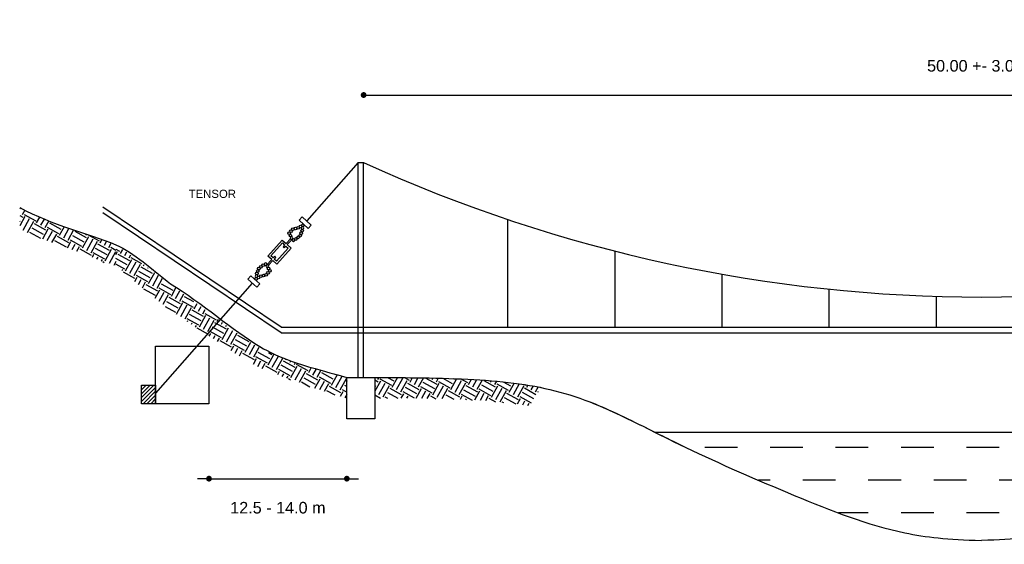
# Model space of a CAD drawing. Header units: metres. Extents: x 2644 to 4131, y 3282 to 4383.
# Tile 33 of 53: x 3022.08 to 3026.32, y 4370.56 to 4372.82. Entities that reach past the tile are written whole.
import ezdxf

# ---------------------------------------------------------------- set-up
doc = ezdxf.new("R2010")
doc.units = ezdxf.units.M
doc.styles.get("Standard").update_dxf_attribs({"font": 'arial.ttf'})
doc.dimstyles.new('gestion', dxfattribs={"dimscale": 0, "dimtxt": 0.025, "dimasz": 0.025, "dimexe": 0.02, "dimexo": 0.07, "dimgap": 0.01, "dimtad": 2, "dimtih": 1, "dimtoh": 1, "dimzin": 0, "dimdsep": 46, "dimtxsty": 'Standard', "dimblk": 'DOT', "dimcen": 0, "dimse1": 1, "dimse2": 1, "dimadec": 0, "dimazin": 0, "dimtm": 1e-09, "dimtfac": 1, "dimtix": 1, "dimtmove": 1, "dimatfit": 0, "dimldrblk": 'DOTSMALL', "dimfxl": 1, "dimtolj": 1, "dimtzin": 0, "dimarcsym": 2})

# ---------------------------------------------------------------- blocks, each defined once
blk = doc.blocks.new('_Dot')
at = {"color": 0, "linetype": 'ByBlock', "lineweight": -2}
blk.add_line((-0.5, 0), (-1, 0), dxfattribs=at)
at = {"color": 0, "linetype": 'ByBlock', "const_width": 0.5}
blk.add_lwpolyline([(-0.25, 0, 1), (0.25, 0, 1)], format="xyb", close=True, dxfattribs=at)
blk = doc.blocks.new('*D425')
at = {"color": 0, "lineweight": -2, "transparency": 16777216}
blk.add_line((3023.5844, 4372.4923), (3028.869, 4372.4923), dxfattribs=at)
at = {"layer": 'Defpoints', "color": 0, "transparency": 16777216}
for p in [(3028.894, 4372.4923), (3023.5594, 4371.4907), (3028.894, 4371.4907)]:
    blk.add_point(p, dxfattribs=at)
at = {"color": 0, "lineweight": -2, "transparency": 16777216, "xscale": 0.025, "yscale": 0.025, "zscale": 0.025, "rotation": 180}
blk.add_blockref('_Dot', (3023.5594, 4372.4923), dxfattribs=at)
at = {"color": 0, "lineweight": -2, "transparency": 16777216, "xscale": 0.025, "yscale": 0.025, "zscale": 0.025}
blk.add_blockref('_Dot', (3028.894, 4372.4923), dxfattribs=at)
at = {"color": 0, "transparency": 16777216, "insert": (3026.2267, 4372.6179), "char_height": 0.05, "attachment_point": 5}
blk.add_mtext('\\A1; 50.00 +- 3.00 m', dxfattribs=at)
blk = doc.blocks.new('_DotSmall')
at = {"color": 0, "linetype": 'ByBlock', "const_width": 0.5}
blk.add_lwpolyline([(-0.0625, 0, 1), (0.0625, 0, 1)], format="xyb", close=True, dxfattribs=at)
blk = doc.blocks.new('*D638')
at = {"color": 0, "lineweight": -2, "transparency": 16777216}
for p, q in [((3022.867, 4370.838), (3022.842, 4370.838)), ((3022.892, 4370.838), (3023.4869, 4370.838)), ((3023.5119, 4370.838), (3023.5369, 4370.838))]:
    blk.add_line(p, q, dxfattribs=at)
at = {"layer": 'Defpoints', "color": 0, "transparency": 16777216}
for p in [(3022.892, 4371.1612), (3023.4869, 4371.0957), (3023.4869, 4370.838)]:
    blk.add_point(p, dxfattribs=at)
at = {"color": 0, "lineweight": -2, "transparency": 16777216, "xscale": 0.025, "yscale": 0.025, "zscale": 0.025}
blk.add_blockref('_Dot', (3022.892, 4370.838), dxfattribs=at)
at = {"color": 0, "lineweight": -2, "transparency": 16777216, "xscale": 0.025, "yscale": 0.025, "zscale": 0.025, "rotation": 180}
blk.add_blockref('_Dot', (3023.4869, 4370.838), dxfattribs=at)
at = {"color": 0, "transparency": 16777216, "insert": (3023.1894, 4370.7125), "char_height": 0.05, "attachment_point": 5}
blk.add_mtext('\\A1;12.5 - 14.0 m', dxfattribs=at)

msp = doc.modelspace()

# ---------------------------------------------------------------- hatches: boundary and pattern name
at = {"transparency": 33554687}
h = msp.add_hatch(dxfattribs=at)
h.set_pattern_fill('EARTH', color=256, scale=0.008891, angle=241)
h.set_pattern_definition([(241, (2103.495723, 3354.448773), (0.0220079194, -0.0767507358), [0.056458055, -0.056458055]), (241, (2103.51424, 3354.43851), (0.0220079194, -0.0767507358), [0.056458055, -0.056458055]), (241, (2103.53276, 3354.428244), (0.0220079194, -0.0767507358), [0.056458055, -0.056458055]), (331, (2103.53551, 3354.41865), (0.0767507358, 0.0220079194), [0.056458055, -0.056458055]), (331, (2103.525245, 3354.400133), (0.0767507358, 0.0220079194), [0.056458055, -0.056458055]), (331, (2103.51498, 3354.381616), (0.0767507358, 0.0220079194), [0.056458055, -0.056458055])])
h.paths.add_polyline_path([(3022.3901, 4371.7911), (3022.3893, 4371.7914), (3022.3885, 4371.7917)], flags=16)
h.paths.add_polyline_path([(3022.3805, 4371.7949), (3022.3797, 4371.7952), (3022.3789, 4371.7955)], flags=17)
h.paths.add_polyline_path([(3022.3773, 4371.7961), (3022.3765, 4371.7965), (3022.3757, 4371.7968)], flags=17)
h.paths.add_polyline_path([(3022.3837, 4371.7936), (3022.3829, 4371.794), (3022.3821, 4371.7943)], flags=17)
h.paths.add_polyline_path([(3022.3741, 4371.7974), (3022.3733, 4371.7977), (3022.3725, 4371.798)], flags=17)
h.paths.add_polyline_path([(3022.4312, 4371.7742), (3022.4304, 4371.7745), (3022.3853, 4371.793)], flags=16)
h.paths.add_polyline_path([(3022.2275, 4371.8506), (3022.3466, 4371.8091), (3022.4316, 4371.774), (3022.4308, 4371.7743), (3022.4325, 4371.7736), (3022.4341, 4371.7729), (3022.4358, 4371.7722), (3022.4374, 4371.7715), (3022.4391, 4371.7707), (3022.4407, 4371.77), (3022.4424, 4371.7693), (3022.444, 4371.7686), (3022.4457, 4371.7678), (3022.4474, 4371.7671), (3022.449, 4371.7663), (3022.4507, 4371.7656), (3022.4524, 4371.7648), (3022.454, 4371.7641), (3022.4557, 4371.7634), (3022.4573, 4371.7627), (3022.459, 4371.7621), (3022.4605, 4371.7615), (3022.4621, 4371.761), (3022.4637, 4371.7605), (3022.4652, 4371.7601), (3022.4667, 4371.7598), (3022.4682, 4371.7594), (3022.4697, 4371.7591), (3022.4712, 4371.7589), (3022.4726, 4371.7587), (3022.4741, 4371.7585), (3022.4755, 4371.7583), (3022.4769, 4371.7582), (3022.4783, 4371.7581), (3022.4797, 4371.758), (3022.4811, 4371.7579), (3022.4825, 4371.7578), (3022.4838, 4371.7578), (3022.4852, 4371.7578), (3022.4866, 4371.7578), (3022.4879, 4371.7578), (3022.4893, 4371.7578), (3022.4906, 4371.7577), (3022.4907, 4371.7577), (3022.4907, 4371.8467), (3022.4893, 4371.8472), (3022.4878, 4371.8478), (3022.4863, 4371.8484), (3022.4848, 4371.849), (3022.4834, 4371.8496), (3022.4819, 4371.8501), (3022.4804, 4371.8507), (3022.4789, 4371.8513), (3022.4774, 4371.8519), (3022.4759, 4371.8524), (3022.4744, 4371.853), (3022.473, 4371.8536), (3022.4715, 4371.8541), (3022.47, 4371.8547), (3022.4685, 4371.8553), (3022.467, 4371.8558), (3022.4655, 4371.8564), (3022.464, 4371.8569), (3022.4625, 4371.8575), (3022.461, 4371.8581), (3022.4595, 4371.8586), (3022.458, 4371.8592), (3022.4564, 4371.8597), (3022.4549, 4371.8603), (3022.4534, 4371.8608), (3022.4519, 4371.8614), (3022.4504, 4371.8619), (3022.4489, 4371.8625), (3022.4473, 4371.863), (3022.4458, 4371.8636), (3022.4443, 4371.8641), (3022.4428, 4371.8647), (3022.4413, 4371.8652), (3022.4397, 4371.8658), (3022.4382, 4371.8663), (3022.4367, 4371.8668), (3022.4351, 4371.8674), (3022.4336, 4371.8679), (3022.4321, 4371.8685), (3022.4305, 4371.869), (3022.429, 4371.8696), (3022.4274, 4371.8701), (3022.4259, 4371.8706), (3022.4244, 4371.8712), (3022.4228, 4371.8717), (3022.4213, 4371.8722), (3022.4197, 4371.8728), (3022.4182, 4371.8733), (3022.4166, 4371.8739), (3022.4151, 4371.8744), (3022.4135, 4371.8749), (3022.412, 4371.8755), (3022.4104, 4371.876), (3022.4088, 4371.8765), (3022.4073, 4371.8771), (3022.4057, 4371.8776), (3022.4042, 4371.8781), (3022.4026, 4371.8787), (3022.401, 4371.8792), (3022.3995, 4371.8797), (3022.3979, 4371.8802), (3022.3963, 4371.8808), (3022.3947, 4371.8813), (3022.3932, 4371.8818), (3022.3916, 4371.8824), (3022.39, 4371.8829), (3022.3884, 4371.8834), (3022.3869, 4371.884), (3022.3853, 4371.8845), (3022.3837, 4371.885), (3022.3821, 4371.8856), (3022.3805, 4371.8861), (3022.379, 4371.8866), (3022.3774, 4371.8871), (3022.3758, 4371.8877), (3022.3742, 4371.8882), (3022.3726, 4371.8887), (3022.371, 4371.8893), (3022.3694, 4371.8898), (3022.3678, 4371.8903), (3022.3662, 4371.8909), (3022.3646, 4371.8914), (3022.363, 4371.8919), (3022.3614, 4371.8925), (3022.3598, 4371.893), (3022.3582, 4371.8935), (3022.3566, 4371.8941), (3022.355, 4371.8946), (3022.3534, 4371.8951), (3022.3518, 4371.8957), (3022.3502, 4371.8962), (3022.3486, 4371.8967), (3022.347, 4371.8973), (3022.3454, 4371.8978), (3022.3438, 4371.8983), (3022.3422, 4371.8989), (3022.3406, 4371.8994), (3022.3389, 4371.9), (3022.3373, 4371.9005), (3022.3357, 4371.901), (3022.3341, 4371.9016), (3022.3325, 4371.9021), (3022.3308, 4371.9027), (3022.3292, 4371.9032), (3022.3276, 4371.9038), (3022.326, 4371.9043), (3022.3244, 4371.9048), (3022.3227, 4371.9054), (3022.3211, 4371.9059), (3022.3195, 4371.9065), (3022.3178, 4371.907), (3022.3162, 4371.9076), (3022.3146, 4371.9081), (3022.313, 4371.9087), (3022.3113, 4371.9092), (3022.3097, 4371.9098), (3022.3081, 4371.9103), (3022.3064, 4371.9109), (3022.3048, 4371.9115), (3022.3031, 4371.912), (3022.3015, 4371.9126), (3022.2999, 4371.9131), (3022.2982, 4371.9137), (3022.2966, 4371.9143), (3022.2949, 4371.9148), (3022.2933, 4371.9154), (3022.2917, 4371.916), (3022.29, 4371.9165), (3022.2884, 4371.9171), (3022.2867, 4371.9177), (3022.2851, 4371.9182), (3022.2834, 4371.9188), (3022.2818, 4371.9194), (3022.2801, 4371.92), (3022.2785, 4371.9205), (3022.2768, 4371.9211), (3022.2752, 4371.9217), (3022.2735, 4371.9223), (3022.2719, 4371.9229), (3022.2702, 4371.9234), (3022.2686, 4371.924), (3022.2669, 4371.9246), (3022.2652, 4371.9252), (3022.2636, 4371.9258), (3022.2619, 4371.9264), (3022.2603, 4371.927), (3022.2586, 4371.9276), (3022.257, 4371.9282), (3022.2553, 4371.9288), (3022.2536, 4371.9294), (3022.252, 4371.93), (3022.2503, 4371.9306), (3022.2486, 4371.9312), (3022.247, 4371.9318), (3022.2453, 4371.9324), (3022.2437, 4371.933), (3022.242, 4371.9336), (3022.2403, 4371.9342), (3022.2387, 4371.9349), (3022.237, 4371.9355), (3022.2353, 4371.9361), (3022.2336, 4371.9367), (3022.232, 4371.9373), (3022.2303, 4371.938), (3022.2286, 4371.9386), (3022.227, 4371.9392), (3022.2253, 4371.9399), (3022.2236, 4371.9405), (3022.2219, 4371.9411), (3022.2203, 4371.9418), (3022.2186, 4371.9424), (3022.2169, 4371.9431), (3022.2152, 4371.9437), (3022.2136, 4371.9444), (3022.2119, 4371.945), (3022.2102, 4371.9457), (3022.2085, 4371.9463), (3022.2069, 4371.947), (3022.2052, 4371.9476), (3022.2035, 4371.9483), (3022.2018, 4371.949), (3022.2001, 4371.9496), (3022.1985, 4371.9503), (3022.1968, 4371.951), (3022.1951, 4371.9517), (3022.1934, 4371.9523), (3022.1917, 4371.953), (3022.1901, 4371.9537), (3022.1884, 4371.9544), (3022.1867, 4371.9551), (3022.185, 4371.9558), (3022.1833, 4371.9565), (3022.1816, 4371.9572), (3022.18, 4371.9579), (3022.1783, 4371.9586), (3022.1766, 4371.9593), (3022.1749, 4371.96), (3022.1732, 4371.9607), (3022.1715, 4371.9614), (3022.1698, 4371.9621), (3022.1682, 4371.9628), (3022.1665, 4371.9636), (3022.1648, 4371.9643), (3022.1631, 4371.965), (3022.1614, 4371.9657), (3022.1597, 4371.9665), (3022.158, 4371.9672), (3022.1563, 4371.9679), (3022.1547, 4371.9687), (3022.153, 4371.9694), (3022.1513, 4371.9702), (3022.1496, 4371.9709), (3022.1479, 4371.9717), (3022.1462, 4371.9724), (3022.1445, 4371.9732), (3022.1428, 4371.974), (3022.1411, 4371.9747), (3022.1395, 4371.9755), (3022.1378, 4371.9763), (3022.1361, 4371.9771), (3022.1344, 4371.9778), (3022.1327, 4371.9786), (3022.131, 4371.9794), (3022.1293, 4371.9802), (3022.1276, 4371.981), (3022.1259, 4371.9818), (3022.1242, 4371.9826), (3022.1225, 4371.9834), (3022.1209, 4371.9842), (3022.1192, 4371.985), (3022.1175, 4371.9858), (3022.1158, 4371.9867), (3022.1141, 4371.9875), (3022.1124, 4371.9883), (3022.1107, 4371.9891), (3022.109, 4371.99), (3022.1073, 4371.9908), (3022.1056, 4371.9916), (3022.1039, 4371.9925), (3022.1022, 4371.9933), (3022.1006, 4371.9942), (3022.0989, 4371.995), (3022.0972, 4371.9959), (3022.0955, 4371.9968), (3022.0938, 4371.9976), (3022.0921, 4371.9985), (3022.0904, 4371.9994), (3022.0887, 4372.0002), (3022.087, 4372.0011), (3022.0853, 4372.002), (3022.0836, 4372.0029), (3022.082, 4372.0038), (3022.0803, 4372.0047), (3022.0786, 4372.0056), (3022.0769, 4372.0065), (3022.0752, 4372.0074), (3022.0757, 4371.9131), (3022.0775, 4371.9122), (3022.0793, 4371.9114), (3022.0811, 4371.9106), (3022.0829, 4371.9097), (3022.0847, 4371.9089), (3022.0865, 4371.9081), (3022.0882, 4371.9072), (3022.09, 4371.9064), (3022.0918, 4371.9056), (3022.0936, 4371.9048), (3022.0953, 4371.904), (3022.0971, 4371.9032), (3022.0989, 4371.9024), (3022.1006, 4371.9016), (3022.1024, 4371.9008), (3022.1042, 4371.9), (3022.1059, 4371.8992), (3022.1077, 4371.8984), (3022.1094, 4371.8977), (3022.1112, 4371.8969), (3022.1129, 4371.8961), (3022.1146, 4371.8954), (3022.1164, 4371.8946), (3022.1181, 4371.8938), (3022.1198, 4371.8931), (3022.1216, 4371.8923), (3022.1233, 4371.8916), (3022.125, 4371.8909), (3022.1268, 4371.8901), (3022.1285, 4371.8894), (3022.1302, 4371.8887), (3022.1319, 4371.8879), (3022.1336, 4371.8872), (3022.1353, 4371.8865), (3022.137, 4371.8858), (3022.1387, 4371.8851), (3022.1404, 4371.8843), (3022.1421, 4371.8836), (3022.1438, 4371.8829), (3022.1455, 4371.8822), (3022.1472, 4371.8815), (3022.1489, 4371.8808), (3022.1506, 4371.8801), (3022.1523, 4371.8795), (3022.154, 4371.8788), (3022.1557, 4371.8781), (3022.1573, 4371.8774), (3022.159, 4371.8767), (3022.1607, 4371.8761), (3022.1624, 4371.8754), (3022.1641, 4371.8747), (3022.1657, 4371.8741), (3022.1674, 4371.8734), (3022.1691, 4371.8727), (3022.1707, 4371.8721), (3022.1724, 4371.8714), (3022.174, 4371.8708), (3022.1757, 4371.8701), (3022.1774, 4371.8695), (3022.179, 4371.8688), (3022.1807, 4371.8682), (3022.1823, 4371.8675), (3022.184, 4371.8669), (3022.1856, 4371.8663), (3022.1873, 4371.8656), (3022.1889, 4371.865), (3022.1905, 4371.8644), (3022.1922, 4371.8638), (3022.1938, 4371.8631), (3022.1955, 4371.8625), (3022.1971, 4371.8619), (3022.1987, 4371.8613), (3022.2004, 4371.8606), (3022.202, 4371.86), (3022.2036, 4371.8594), (3022.2053, 4371.8588), (3022.2069, 4371.8582), (3022.2085, 4371.8576), (3022.2101, 4371.857), (3022.2118, 4371.8564), (3022.2134, 4371.8558), (3022.215, 4371.8552), (3022.2166, 4371.8546), (3022.2182, 4371.854), (3022.2199, 4371.8534), (3022.2215, 4371.8528), (3022.2231, 4371.8522), (3022.2247, 4371.8516), (3022.2263, 4371.851)])
h = msp.add_hatch(dxfattribs=at)
h.set_pattern_fill('EARTH', color=256, scale=0.008891, angle=241)
h.set_pattern_definition([(241, (2103.495723, 3354.13065), (0.0220079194, -0.0767507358), [0.056458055, -0.056458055]), (241, (2103.51424, 3354.120384), (0.0220079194, -0.0767507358), [0.056458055, -0.056458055]), (241, (2103.53276, 3354.11012), (0.0220079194, -0.0767507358), [0.056458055, -0.056458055]), (331, (2103.53551, 3354.100526), (0.0767507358, 0.0220079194), [0.056458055, -0.056458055]), (331, (2103.525245, 3354.08201), (0.0767507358, 0.0220079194), [0.056458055, -0.056458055]), (331, (2103.51498, 3354.06349), (0.0767507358, 0.0220079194), [0.056458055, -0.056458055])])
edge = h.paths.add_edge_path()
edge.add_spline(control_points=[(3023.4869, 4371.2749), (3023.2731, 4371.3314), (3023.0837, 4371.3963), (3022.9697, 4371.499), (3022.4907, 4371.8467)], knot_values=[0.391055, 0.391055, 0.391055, 0.391055, 0.816754, 1.425699, 1.425699, 1.425699, 1.425699], degree=3, periodic=0)
edge.add_line((3022.4907, 4371.8467), (3022.488, 4371.7601))
edge.add_spline(control_points=[(3022.488, 4371.7601), (3022.5591, 4371.6935), (3022.6925, 4371.5825), (3022.9843, 4371.394), (3023.0612, 4371.3328), (3023.2154, 4371.2761), (3023.3207, 4371.2331), (3023.469, 4371.1888)], knot_values=[0.391202, 0.391202, 0.391202, 0.391202, 0.592546, 0.592546, 0.995527, 0.995527, 1.425699, 1.425699, 1.425699, 1.425699], degree=3, periodic=0)
edge.add_line((3023.4869, 4371.1832), (3023.4869, 4371.2749))
at = {"transparency": 33554531}
h = msp.add_hatch(dxfattribs=at)
h.set_pattern_fill('ANSI31', color=256, scale=0.003682)
h.set_pattern_definition([(45, (-739.733572, 156.302801), (-0.008266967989, 0.008266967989), [])])
h.paths.add_polyline_path([(3022.6007, 4371.1612), (3022.6613, 4371.1612), (3022.6613, 4371.2408), (3022.6007, 4371.2408)])
at = {"transparency": 33554687}
h = msp.add_hatch(dxfattribs=at)
h.set_pattern_fill('EARTH', color=256, scale=0.008891, angle=241)
h.set_pattern_definition([(241, (2103.49479, 3353.880333), (0.0220079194, -0.0767507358), [0.056458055, -0.056458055]), (241, (2103.51331, 3353.87007), (0.0220079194, -0.0767507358), [0.056458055, -0.056458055]), (241, (2103.531825, 3353.859804), (0.0220079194, -0.0767507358), [0.056458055, -0.056458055]), (331, (2103.534576, 3353.85021), (0.0767507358, 0.0220079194), [0.056458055, -0.056458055]), (331, (2103.52431, 3353.831693), (0.0767507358, 0.0220079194), [0.056458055, -0.056458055]), (331, (2103.51405, 3353.813176), (0.0767507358, 0.0220079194), [0.056458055, -0.056458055])])
edge = h.paths.add_edge_path()
edge.add_spline(control_points=[(3024.3248, 4371.2311), (3024.2866, 4371.239), (3024.1286, 4371.2646), (3023.8942, 4371.2724), (3023.6687, 4371.2745), (3023.6083, 4371.2749)], knot_values=[1.649805, 1.649805, 1.649805, 1.649805, 1.976795, 2.976795, 3.32699, 3.32699, 3.32699, 3.32699], degree=3, periodic=0)
edge.add_line((3023.6083, 4371.2749), (3023.6083, 4371.1859))
edge.add_spline(control_points=[(3023.6083, 4371.1859), (3023.6988, 4371.1854), (3023.7838, 4371.1845), (3023.9424, 4371.181), (3024.0158, 4371.1782), (3024.151, 4371.1682), (3024.2125, 4371.1612), (3024.2713, 4371.1508), (3024.2723, 4371.1507), (3024.2733, 4371.1505)], knot_values=[1.650847, 1.650847, 1.650847, 1.650847, 2.174145, 2.174145, 2.698486, 2.698486, 3.216199, 3.216199, 3.22529, 3.22529, 3.22529, 3.22529], degree=3, periodic=0)
edge.add_line((3024.2733, 4371.1505), (3024.3248, 4371.2311))
h = msp.add_hatch()
h.set_pattern_fill('DASH', color=256, scale=0.044455, angle=180)
h.set_pattern_definition([(180, (2103.49479, 3353.88033), (-0.141145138, -0.141145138), [0.141145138, -0.141145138])])
edge = h.paths.add_edge_path()
edge.add_spline(control_points=[(3026.2258, 4370.5718), (3026.3731, 4370.5751), (3026.6356, 4370.6049), (3027.0291, 4370.7613), (3027.4083, 4370.9252), (3027.5925, 4371.017), (3027.6352, 4371.0383)], knot_values=[4.68403, 4.68403, 4.68403, 4.68403, 5.234078, 6.234078, 7.234078, 7.550048, 7.550048, 7.550048, 7.550048], degree=3, periodic=0)
edge.add_line((3027.6352, 4371.0383), (3024.8164, 4371.0383))
edge.add_spline(control_points=[(3024.8164, 4371.0383), (3024.8591, 4371.017), (3025.0432, 4370.9252), (3025.4225, 4370.7613), (3025.816, 4370.6049), (3026.0785, 4370.5751), (3026.2258, 4370.5718)], knot_values=[4.68403, 4.68403, 4.68403, 4.68403, 5, 6, 7, 7.550048, 7.550048, 7.550048, 7.550048], degree=3, periodic=0)

# ---------------------------------------------------------------- linework, layer by layer
for p, q in [((3023.5358, 4372.2015), (3023.3141, 4371.9492)), ((3023.5358, 4371.2749), (3023.5358, 4372.2015)), ((3023.5358, 4372.2015), (3023.5594, 4372.2015)), ((3023.5594, 4371.2749), (3023.5594, 4372.2015)), ((3023.2038, 4371.4907), (3022.4339, 4372.0085)), ((3023.2038, 4371.4671), (3022.4339, 4371.9849)), ((3023.2947, 4371.9666), (3023.2816, 4371.952)), ((3023.3335, 4371.9317), (3023.2947, 4371.9666)), ((3023.2816, 4371.952), (3023.3203, 4371.9171)), ((3023.3203, 4371.9171), (3023.3335, 4371.9317)), ((3024.1818, 4371.4907), (3024.1818, 4371.9556)), ((3023.2186, 4371.8454), (3023.2117, 4371.838)), ((3023.2239, 4371.8406), (3023.217, 4371.8332)), ((3023.2436, 4371.8722), (3023.2246, 4371.8519)), ((3023.252, 4371.8709), (3023.2299, 4371.8471)), ((3023.1687, 4371.7896), (3023.1756, 4371.797)), ((3023.174, 4371.7848), (3023.1809, 4371.7922)), ((3024.6441, 4371.4907), (3024.6441, 4371.8193)), ((3023.1406, 4371.7593), (3023.1627, 4371.7831)), ((3023.1491, 4371.758), (3023.168, 4371.7783)), ((3023.0723, 4371.7131), (3023.0592, 4371.6985)), ((3023.111, 4371.6782), (3023.0723, 4371.7131)), ((3025.1065, 4371.4907), (3025.1065, 4371.7197)), ((3023.0785, 4371.681), (3022.6613, 4371.2062)), ((3023.0592, 4371.6985), (3023.0979, 4371.6636)), ((3023.0979, 4371.6636), (3023.111, 4371.6782)), ((3025.5688, 4371.4907), (3025.5688, 4371.655)), ((3026.0311, 4371.4907), (3026.0311, 4371.6242)), ((3023.2038, 4371.4907), (3029.2497, 4371.4907)), ((3023.2038, 4371.4671), (3029.2497, 4371.4671)), ((3024.8164, 4371.0383), (3027.6352, 4371.0383))]:
    msp.add_line(p, q)
at = {"color": 7, "lineweight": 0}
msp.add_line((3027.6352, 4371.0383), (3024.8164, 4371.0383), dxfattribs=at)
for points in [[(3023.1627, 4371.7831), (3023.146, 4371.7981), (3023.2079, 4371.8669), (3023.2246, 4371.8519)], [(3023.1687, 4371.7896), (3023.1585, 4371.7988), (3023.2086, 4371.8544), (3023.2186, 4371.8454)], [(3023.2299, 4371.8471), (3023.2466, 4371.8321), (3023.1847, 4371.7633), (3023.168, 4371.7783)], [(3023.2239, 4371.8406), (3023.2341, 4371.8314), (3023.184, 4371.7758), (3023.174, 4371.7848)], [(3023.2117, 4371.838), (3023.217, 4371.8332)], [(3023.1809, 4371.7922), (3023.1756, 4371.797)], [(3022.892, 4371.1612), (3022.8151, 4371.1612), (3022.6613, 4371.1612), (3022.6613, 4371.4088), (3022.8151, 4371.4088)], [(3022.6613, 4371.2408), (3022.6613, 4371.4088), (3022.892, 4371.4088), (3022.892, 4371.2408), (3022.892, 4371.1612)]]:
    msp.add_lwpolyline(points)
for points in [[(3022.6007, 4371.2408), (3022.6613, 4371.2408), (3022.6613, 4371.1612), (3022.6007, 4371.1612)], [(3023.4869, 4371.2749), (3023.6083, 4371.2749), (3023.6083, 4371.0957), (3023.4869, 4371.0957)]]:
    msp.add_lwpolyline(points, close=True)
for centre in [(3023.254, 4371.9134), (3023.254, 4371.9134), (3023.254, 4371.9134), (3023.254, 4371.9134), (3023.2652, 4371.9167), (3023.2652, 4371.9167), (3023.2652, 4371.9167), (3023.2765, 4371.9194), (3023.2867, 4371.9249), (3023.2969, 4371.9304), (3023.2382, 4371.8964), (3023.2382, 4371.8964), (3023.2382, 4371.8964), (3023.2382, 4371.8964), (3023.2432, 4371.8859), (3023.2432, 4371.8859), (3023.2432, 4371.8859), (3023.2459, 4371.9051), (3023.2459, 4371.9051), (3023.2459, 4371.9051), (3023.2671, 4371.8715), (3023.2763, 4371.8786), (3023.2763, 4371.8786), (3023.2763, 4371.8786), (3023.2763, 4371.8786), (3023.2855, 4371.8858), (3023.2855, 4371.8858), (3023.2855, 4371.8858), (3023.2855, 4371.8858), (3023.2894, 4371.8967), (3023.2938, 4371.9074), (3023.1072, 4371.7444), (3023.1072, 4371.7444), (3023.1072, 4371.7444), (3023.1072, 4371.7444), (3023.1163, 4371.7516), (3023.1255, 4371.7587), (3023.1495, 4371.7443), (3023.1495, 4371.7443), (3023.1495, 4371.7443), (3023.0957, 4371.6998), (3023.0988, 4371.7228), (3023.1032, 4371.7335), (3023.1059, 4371.7053), (3023.1161, 4371.7108), (3023.1274, 4371.7135), (3023.1274, 4371.7135), (3023.1274, 4371.7135), (3023.1386, 4371.7168), (3023.1386, 4371.7168), (3023.1386, 4371.7168), (3023.1386, 4371.7168), (3023.1467, 4371.7251), (3023.1467, 4371.7251), (3023.1467, 4371.7251), (3023.1544, 4371.7338), (3023.1544, 4371.7338), (3023.1544, 4371.7338), (3023.1544, 4371.7338)]:
    msp.add_circle(centre, 0.00582)
for centre, radius, start, end in [((3026.2267, 4378.0421), 6.4209, 245.45479, 294.54521), ((3023.2954, 4371.9189), 0.00582, 170.6147, 120.4881), ((3023.2486, 4371.8756), 0.00582, 318.2186, 305.4661), ((3023.2563, 4371.867), 0.00582, 138.2186, 125.4661), ((3023.1363, 4371.7632), 0.00582, 318.2186, 305.4661), ((3023.144, 4371.7546), 0.00582, 138.2186, 125.4661), ((3023.144, 4371.7546), 0.00582, 138.2186, 125.4661), ((3023.144, 4371.7546), 0.00582, 138.2186, 125.4661), ((3023.144, 4371.7546), 0.00582, 138.2186, 125.4661), ((3023.0972, 4371.7113), 0.00582, 350.6147, 300.4881)]:
    msp.add_arc(centre, radius, start, end)
msp.add_open_spline([(3022.0752, 4372.0074), (3022.2194, 4371.9296), (3022.3653, 4371.8965), (3022.4907, 4371.8467)], degree=3)
for points, knots in [([(3022.4907, 4371.8467), (3022.5679, 4371.8109), (3022.647, 4371.7407), (3022.7259, 4371.6782)], [0, 0, 0, 0, 0.3131945, 0.3131945, 0.3131945, 0.3131945]), ([(3022.7259, 4371.6782), (3022.8623, 4371.5959), (3023.0837, 4371.3963), (3023.2731, 4371.3314), (3023.4869, 4371.2749)], [0.391055, 0.391055, 0.391055, 0.391055, 1, 1.425699, 1.425699, 1.425699, 1.425699]), ([(3023.6074, 4371.2749), (3023.6687, 4371.2745), (3023.8942, 4371.2724), (3024.2226, 4371.2614), (3024.5486, 4371.1812), (3024.9312, 4370.9736), (3025.4225, 4370.7613), (3025.816, 4370.6049), (3026.0785, 4370.5751), (3026.2258, 4370.5718)], [1.649805, 1.649805, 1.649805, 1.649805, 2, 3, 4, 5, 6, 7, 7.550048, 7.550048, 7.550048, 7.550048]), ([(3023.6074, 4371.2749), (3023.6687, 4371.2745), (3023.8942, 4371.2724), (3024.2226, 4371.2614), (3024.5143, 4371.1897), (3024.724, 4371.0845), (3024.8164, 4371.0383)], [1.649805, 1.649805, 1.649805, 1.649805, 2, 3, 4, 4.68403, 4.68403, 4.68403, 4.68403]), ([(3024.8164, 4371.0383), (3024.8591, 4371.017), (3025.0432, 4370.9252), (3025.4225, 4370.7613), (3025.816, 4370.6049), (3026.0785, 4370.5751), (3026.2258, 4370.5718)], [4.68403, 4.68403, 4.68403, 4.68403, 5, 6, 7, 7.550048, 7.550048, 7.550048, 7.550048]), ([(3027.6352, 4371.0383), (3027.5925, 4371.017), (3027.4083, 4370.9252), (3027.0291, 4370.7613), (3026.6356, 4370.6049), (3026.3731, 4370.5751), (3026.2258, 4370.5718)], [4.68403, 4.68403, 4.68403, 4.68403, 5, 6, 7, 7.550048, 7.550048, 7.550048, 7.550048])]:
    msp.add_open_spline(points, degree=3, knots=knots)

# ---------------------------------------------------------------- texts
msp.add_text('TENSOR', height=0.03514).set_placement((3022.8042, 4372.0487))

# ---------------------------------------------------------------- dimensions: what is measured, and where the dimension line sits
for base, p1, p2, text, picture, middle in [((3028.894, 4372.4923), (3023.5594, 4371.4907), (3028.894, 4371.4907), ' 50.00 +- 3.00 m', '*D425', (3026.2267, 4372.6179)), ((3023.4869, 4370.838), (3022.892, 4371.1612), (3023.4869, 4371.0957), '12.5 - 14.0 m', '*D638', (3023.1894, 4370.7125))]:
    dim = msp.add_linear_dim(base=base, p1=p1, p2=p2, text=text, dimstyle='gestion', override={"dimscale": 1, "dimtxt": 0.05, "dimgap": 0.1})
    dim.commit()
    dim.dimension.update_dxf_attribs({"geometry": picture, "text_midpoint": middle})

doc.saveas('drawing.dxf')
